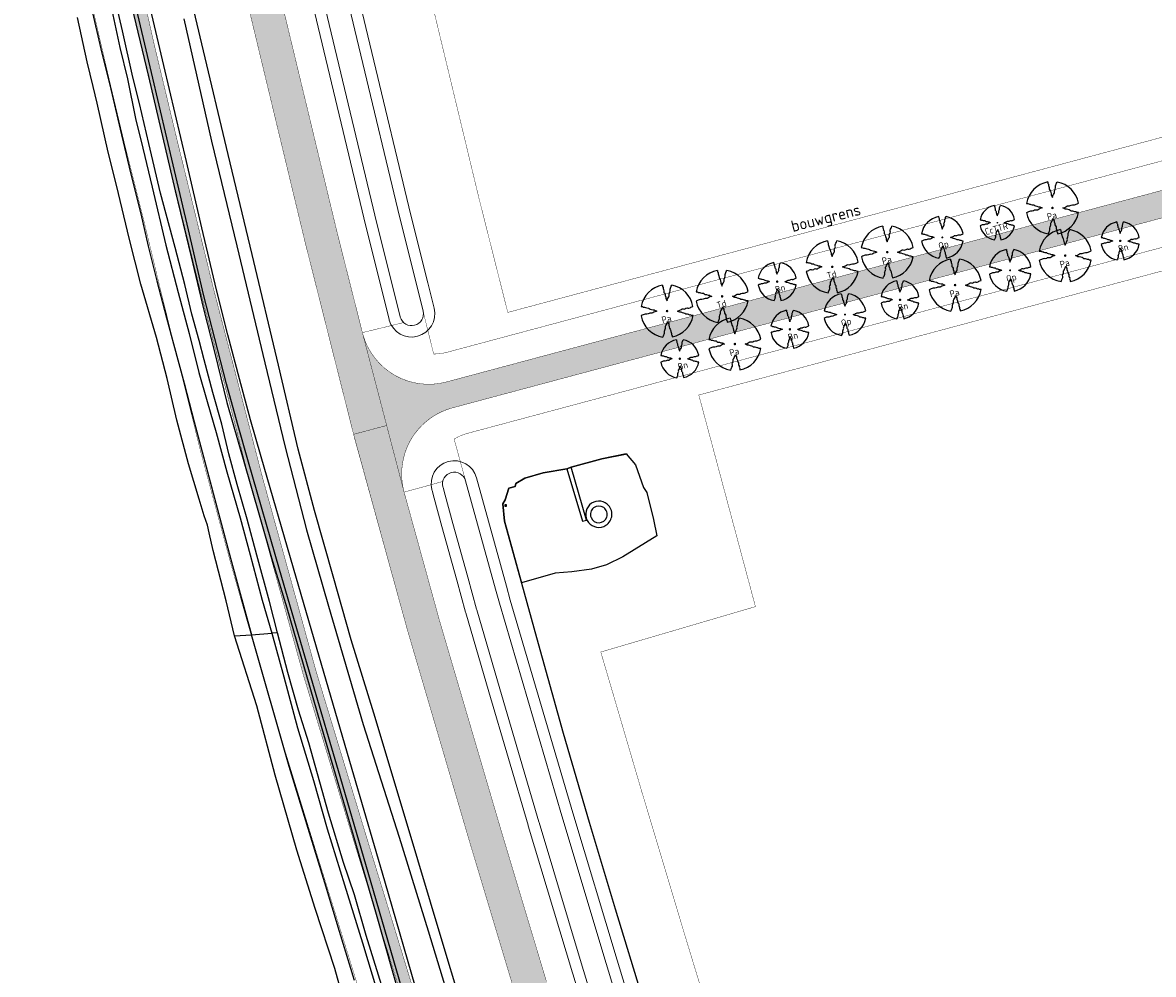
# Model space of a CAD drawing. Header units: metres. Extents: x 102000 to 105000, y 414600 to 420766.
# Tile 93 of 256: x 102667 to 102965, y 418919 to 419170. Entities that reach past the tile are written whole.
import ezdxf
from ezdxf.enums import TextEntityAlignment as Align

# ---------------------------------------------------------------- set-up
doc = ezdxf.new("R2010")
doc.units = ezdxf.units.M
doc.linetypes.add('DGN Style 2', pattern=[10.02903382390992, 6.017420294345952, -4.011613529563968])
doc.layers.get('0').update_dxf_attribs({"color": 8})
for name, color, linetype, lineweight in [('00-Ontwerp DKIV', 8, 'Continuous', 0), ('N-PV-KG-GRENS_BOUWVLAK', 7, 'DGN Style 2', 0), ('N-WE-GR-BOOM-T35-500', 50, 'Continuous', 35), ('N-WE-GW-TALUDLIJN-G', 90, 'Continuous', 18), ('N-WE-WH-WATERLIJN-G', 150, 'Continuous', 5)]:
    doc.layers.add(name, color=color, linetype=linetype, lineweight=lineweight)
doc.layers.add('N-GV-GR-BOOM_2021-2022-S', color=1, linetype='Continuous', lineweight=25, true_color=0xff0000)
doc.styles.add('NLCS-ISO-ANNOTATIEF-T25', font='NLCS-ISO.ttf', dxfattribs={"height": 2.5})
doc.styles.add('NLCS-ISO-M500-T35', font='NLCS-ISO.ttf', dxfattribs={"height": 1.75})

# ---------------------------------------------------------------- blocks, each defined once
blk = doc.blocks.new('N-SGR-BOOM_2E GROOTTE')
at = {"ltscale": 0.1}
h = blk.add_hatch(color=256, dxfattribs=at)
edge = h.paths.add_edge_path()
edge.add_arc((-0.001990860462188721, 0.003386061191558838), 0.15, 0, 360)
at = {"flags": 128}
for points in [[(-0.3934977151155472, 2.21897151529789), (-0.3859977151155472, 2.09072151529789), (-0.3477477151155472, 2.02997151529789), (-0.3387477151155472, 1.96922151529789), (-0.3409977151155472, 1.91747151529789), (-0.3079977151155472, 1.83722151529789), (-0.2772477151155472, 1.74122151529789), (-0.2674977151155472, 1.59947151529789), (-0.2164977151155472, 1.53122151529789), (-0.1759977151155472, 1.44722151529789), (-0.1527477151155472, 1.32872151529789), (-0.1047477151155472, 1.19597151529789), (-0.1009977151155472, 1.09097151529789), (-0.06424771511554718, 1.00997151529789), (-0.02974771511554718, 0.9387215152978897), (-0.003497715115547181, 0.8847215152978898), (0.04525228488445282, 1.04972151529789), (0.09625228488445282, 1.14197151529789), (0.1427522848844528, 1.23047151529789), (0.1795022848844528, 1.29122151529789), (0.1840022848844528, 1.37597151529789), (0.1727522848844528, 1.46372151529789), (0.1930022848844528, 1.53122151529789), (0.2342522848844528, 1.61297151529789), (0.2650022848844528, 1.72547151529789), (0.2545022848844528, 1.77197151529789), (0.2537522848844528, 1.87772151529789), (0.2852522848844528, 1.96547151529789), (0.3190022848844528, 2.03597151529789), (0.3497522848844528, 2.11697151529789), (0.3970022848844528, 2.21747151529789)], [(-2.218997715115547, 0.3889715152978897), (-2.089247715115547, 0.3814715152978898), (-2.026997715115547, 0.3447215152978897), (-1.966997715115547, 0.3349715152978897), (-1.915997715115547, 0.3394715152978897), (-1.834997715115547, 0.3049715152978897), (-1.740497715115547, 0.2742215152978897), (-1.597997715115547, 0.2637215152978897), (-1.531247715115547, 0.2134715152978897), (-1.443497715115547, 0.1699715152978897), (-1.324997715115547, 0.1474715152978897), (-1.195247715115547, 0.1017215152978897), (-1.090247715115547, 0.09797151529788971), (-1.008497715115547, 0.06122151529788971), (-0.9379977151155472, 0.02747151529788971), (-0.8832477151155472, -0.0002784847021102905), (-1.048247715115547, -0.04827848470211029), (-1.141247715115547, -0.0992784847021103), (-1.228997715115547, -0.1457784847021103), (-1.289747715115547, -0.1832784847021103), (-1.373747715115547, -0.1862784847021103), (-1.462247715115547, -0.1757784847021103), (-1.531247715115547, -0.1960284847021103), (-1.612247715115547, -0.2365284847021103), (-1.723247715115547, -0.2680284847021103), (-1.769747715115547, -0.2582784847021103), (-1.876247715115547, -0.2590284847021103), (-1.963247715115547, -0.2897784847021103), (-2.033747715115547, -0.3227784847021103), (-2.115497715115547, -0.3520284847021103), (-2.215997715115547, -0.4007784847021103)], [(2.213502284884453, -0.3850284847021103), (2.083752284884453, -0.3775284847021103), (2.022252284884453, -0.3400284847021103), (1.963002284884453, -0.3302784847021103), (1.912002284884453, -0.3347784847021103), (1.828752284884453, -0.3002784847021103), (1.734252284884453, -0.2695284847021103), (1.593252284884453, -0.2590284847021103), (1.525002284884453, -0.2095284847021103), (1.439502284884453, -0.1675284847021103), (1.321752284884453, -0.1435284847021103), (1.190502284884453, -0.0970284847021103), (1.084002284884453, -0.0932784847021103), (1.003752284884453, -0.05727848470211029), (0.9325022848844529, -0.02202848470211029), (0.8785022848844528, 0.00497151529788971), (1.043502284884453, 0.05297151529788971), (1.135752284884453, 0.1032215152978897), (1.223502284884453, 0.1504715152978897), (1.283502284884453, 0.1879715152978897), (1.367502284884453, 0.1909715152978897), (1.457502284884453, 0.1797215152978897), (1.525002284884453, 0.2007215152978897), (1.606002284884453, 0.2404715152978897), (1.718502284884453, 0.2734715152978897), (1.765002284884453, 0.2629715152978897), (1.870002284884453, 0.2622215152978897), (1.958502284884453, 0.2922215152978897), (2.029002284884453, 0.3282215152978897), (2.110752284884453, 0.3574715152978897), (2.212002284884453, 0.4047215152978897)], [(-0.3597477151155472, -2.21802848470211), (-0.3109977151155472, -2.11677848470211), (-0.2802477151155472, -2.036528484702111), (-0.2479977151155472, -1.96602848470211), (-0.2172477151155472, -1.87752848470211), (-0.2164977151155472, -1.77252848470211), (-0.2277477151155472, -1.72452848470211), (-0.1954977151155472, -1.61277848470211), (-0.1564977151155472, -1.53102848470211), (-0.1354977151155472, -1.46352848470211), (-0.1452477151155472, -1.37502848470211), (-0.1414977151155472, -1.29177848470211), (-0.1039977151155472, -1.23102848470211), (-0.05674771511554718, -1.14327848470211), (-0.005747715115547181, -1.05027848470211), (0.04075228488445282, -0.8845284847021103), (0.06925228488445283, -0.9392784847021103), (0.1022522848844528, -1.00977848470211), (0.1390022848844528, -1.09152848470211), (0.1435022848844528, -1.19577848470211), (0.1900022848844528, -1.32777848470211), (0.2125022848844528, -1.44702848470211), (0.2545022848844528, -1.53102848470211), (0.3047522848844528, -1.59927848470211), (0.3160022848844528, -1.74102848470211), (0.3467522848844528, -1.83627848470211), (0.3805022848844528, -1.91802848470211), (0.3760022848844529, -1.96827848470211), (0.3865022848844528, -2.03052848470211), (0.4232522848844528, -2.08977848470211), (0.4315022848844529, -2.20452848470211)]]:
    blk.add_lwpolyline(points, dxfattribs=at)
for start, end in [(100.0002194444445, 170.1098166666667), (10.29992500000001, 79.79196666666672), (190.3241250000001, 260.8432527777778), (281.0945583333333, 350.0620888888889)]:
    blk.add_arc((-0.001990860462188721, 0.003386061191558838), 2.249996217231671, start, end)
blk = doc.blocks.new('N-SGR-BOOM_1E GROOTTE')
at = {"ltscale": 0.1}
h = blk.add_hatch(color=256, dxfattribs=at)
edge = h.paths.add_edge_path()
edge.add_arc((-0.001990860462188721, 0.003386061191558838), 0.15, 0, 360)
at = {"flags": 128}
for points in [[(-0.524, 2.9575), (-0.514, 2.7865), (-0.463, 2.7055), (-0.451, 2.6245), (-0.454, 2.5555), (-0.41, 2.4485), (-0.369, 2.3205), (-0.356, 2.1315), (-0.288, 2.0405), (-0.234, 1.9285), (-0.203, 1.7705), (-0.139, 1.5935), (-0.134, 1.4535), (-0.085, 1.3455), (-0.039, 1.2505), (-0.004, 1.1785), (0.06100000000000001, 1.3985), (0.129, 1.5215), (0.191, 1.6395), (0.24, 1.7205), (0.246, 1.8335), (0.231, 1.9505), (0.258, 2.0405), (0.313, 2.1495), (0.354, 2.2995), (0.34, 2.3615), (0.339, 2.5025), (0.381, 2.6195), (0.426, 2.7135), (0.467, 2.8215), (0.53, 2.9555)], [(-2.958, 0.5175000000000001), (-2.785, 0.5075000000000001), (-2.702, 0.4585), (-2.622, 0.4455), (-2.554, 0.4515), (-2.446, 0.4055), (-2.32, 0.3645), (-2.13, 0.3505), (-2.041, 0.2835), (-1.924, 0.2255), (-1.766, 0.1955), (-1.593, 0.1345), (-1.453, 0.1295), (-1.344, 0.0805), (-1.25, 0.0355), (-1.177, -0.0015), (-1.397, -0.0655), (-1.521, -0.1335), (-1.638, -0.1955), (-1.719, -0.2455), (-1.831, -0.2495), (-1.949, -0.2355), (-2.041, -0.2625), (-2.149, -0.3165), (-2.297, -0.3585), (-2.359, -0.3455), (-2.501, -0.3465), (-2.617, -0.3875), (-2.711, -0.4315), (-2.82, -0.4705), (-2.954, -0.5355)], [(2.952, -0.5145000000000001), (2.779, -0.5045000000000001), (2.697, -0.4545), (2.618, -0.4415), (2.55, -0.4475), (2.439, -0.4015), (2.313, -0.3605), (2.125, -0.3465), (2.034, -0.2805), (1.92, -0.2245), (1.763, -0.1925), (1.588, -0.1305), (1.446, -0.1255), (1.339, -0.0775), (1.244, -0.0305), (1.172, 0.005500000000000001), (1.392, 0.0695), (1.515, 0.1365), (1.632, 0.1995), (1.712, 0.2495), (1.824, 0.2535), (1.944, 0.2385), (2.034, 0.2665), (2.142, 0.3195), (2.292, 0.3635), (2.354, 0.3495), (2.494, 0.3485), (2.612, 0.3885), (2.706, 0.4365), (2.815, 0.4755), (2.95, 0.5385)], [(-0.479, -2.9585), (-0.414, -2.8235), (-0.373, -2.7165), (-0.33, -2.6225), (-0.289, -2.5045), (-0.288, -2.3645), (-0.303, -2.3005), (-0.26, -2.1515), (-0.208, -2.0425), (-0.18, -1.9525), (-0.193, -1.8345), (-0.188, -1.7235), (-0.138, -1.6425), (-0.075, -1.5255), (-0.007, -1.4015), (0.055, -1.1805), (0.093, -1.2535), (0.137, -1.3475), (0.186, -1.4565), (0.192, -1.5955), (0.254, -1.7715), (0.284, -1.9305), (0.34, -2.0425), (0.407, -2.1335), (0.422, -2.3225), (0.463, -2.4495), (0.508, -2.5585), (0.502, -2.6255), (0.516, -2.7085), (0.5650000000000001, -2.7875), (0.5760000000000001, -2.9405)]]:
    blk.add_lwpolyline(points, dxfattribs=at)
for start, end in [(100.0002194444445, 170.1098166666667), (10.29992500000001, 79.79196666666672), (190.3241250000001, 260.8432527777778), (281.0945583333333, 350.0620888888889)]:
    blk.add_arc((-0.001990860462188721, 0.003386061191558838), 2.999994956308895, start, end)

msp = doc.modelspace()

# ---------------------------------------------------------------- hatches: boundary and pattern name
at = {"layer": '00-Ontwerp DKIV', "transparency": 33554623}
h = msp.add_hatch(color=256, dxfattribs=at)
h.dxf.hatch_style = 1
edge = h.paths.add_edge_path()
edge.add_line((103241.9131197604, 418172.8425901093), (103237.0406404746, 418169.0625382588))
edge.add_line((103237.0406404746, 418169.0625382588), (103224.7207035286, 418159.5047756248))
edge.add_line((103224.7207035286, 418159.5047756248), (103195.2889028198, 418136.6716908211))
edge.add_line((103195.2889028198, 418136.6716908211), (103174.0736316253, 418118.9786405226))
edge.add_line((103174.0736316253, 418118.9786405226), (103159.5549371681, 418107.6666447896))
edge.add_arc((103154.6380848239, 418113.9773141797), 7.999999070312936, 239.3557754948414, 307.92334175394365, ccw=False)
edge.add_line((103150.5604401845, 418107.0945240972), (103131.3909357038, 418118.4512788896))
edge.add_line((103131.3909357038, 418118.4512788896), (103050.6966157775, 418168.0179136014))
edge.add_line((103050.6966157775, 418168.0179136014), (102961.6819844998, 418219.857299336))
edge.add_arc((102976.7791524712, 418245.7817186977), 29.99999999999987, 197.9141609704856, 239.7854816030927, ccw=False)
edge.add_line((102948.2336001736, 418236.55396469), (102929.4861876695, 418296.4051814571))
edge.add_line((102929.4861876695, 418296.4051814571), (102902.9877062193, 418381.0216131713))
edge.add_line((102902.9877062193, 418381.0216131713), (102900.7266823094, 418389.5486772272))
edge.add_line((102900.7266823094, 418389.5486772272), (102895.3743327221, 418414.5824286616))
edge.add_line((102895.3743327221, 418414.5824286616), (102885.6588766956, 418462.0334900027))
edge.add_line((102885.6588766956, 418462.0334900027), (102882.4509269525, 418479.3733904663))
edge.add_line((102882.4509269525, 418479.3733904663), (102872.3642225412, 418525.4253037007))
edge.add_line((102872.3642225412, 418525.4253037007), (102857.3462328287, 418587.9850177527))
edge.add_line((102857.3462328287, 418587.9850177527), (102844.7730048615, 418638.8366922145))
edge.add_line((102844.7730048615, 418638.8366922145), (102835.5658846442, 418673.8186302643))
edge.add_line((102835.5658846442, 418673.8186302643), (102826.3591972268, 418710.3748085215))
edge.add_line((102826.3591972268, 418710.3748085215), (102819.4571453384, 418736.3638408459))
edge.add_line((102819.4571453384, 418736.3638408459), (102810.252544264, 418770.5236108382))
edge.add_line((102810.252544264, 418770.5236108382), (102790.875908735, 418834.3267096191))
edge.add_line((102790.875908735, 418834.3267096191), (102768.8902328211, 418906.5949185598))
edge.add_line((102768.8902328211, 418906.5949185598), (102754.8700659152, 418952.2635064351))
edge.add_line((102754.8700659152, 418952.2635064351), (102740.9232739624, 418998.1067016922))
edge.add_line((102740.9232739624, 418998.1067016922), (102726.8498609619, 419048.9763301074))
edge.add_line((102726.8498609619, 419048.9763301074), (102713.8730159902, 419098.9603615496))
edge.add_line((102713.8730159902, 419098.9603615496), (102704.4025370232, 419137.6210568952))
edge.add_line((102704.4025370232, 419137.6210568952), (102698.3227930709, 419162.9847069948))
edge.add_line((102698.3227930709, 419162.9847069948), (102685.2534543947, 419221.2753584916))
edge.add_line((102685.2534543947, 419221.2753584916), (102677.0922743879, 419258.6159082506))
edge.add_line((102677.0922743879, 419258.6159082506), (102673.6520203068, 419274.478539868))
edge.add_arc((102892.4774640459, 419328.1307181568), 225.3067488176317, 180.9500205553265, 193.7761668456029, ccw=False)
edge.add_line((102667.2016862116, 419324.3950811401), (102667.1931324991, 419324.3950145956))
edge.add_line((102667.1931324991, 419324.3950145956), (102667.2017645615, 419323.2854386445))
edge.add_line((102667.2017645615, 419323.2854386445), (102667.1931324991, 419324.3950145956))
edge.add_line((102667.1931324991, 419324.3950145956), (102667.0341468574, 419344.8312250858))
edge.add_line((102667.0341468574, 419344.8312250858), (102670.5355920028, 419344.8584649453))
edge.add_line((102670.5355920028, 419344.8584649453), (102670.7016490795, 419324.417170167))
edge.add_arc((102870.4450583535, 419326.0398074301), 199.7500000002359, 180.4654382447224, 192.2357249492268)
edge.add_line((102675.2325914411, 419283.705952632), (102680.5121660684, 419259.3604543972))
edge.add_line((102680.5121660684, 419259.3604543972), (102688.6707272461, 419222.0318867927))
edge.add_line((102688.6707272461, 419222.0318867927), (102701.7323752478, 419163.7755365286))
edge.add_line((102701.7323752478, 419163.7755365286), (102707.8040947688, 419138.4453629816))
edge.add_line((102707.8040947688, 419138.4453629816), (102717.2667675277, 419099.8165343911))
edge.add_line((102717.2667675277, 419099.8165343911), (102730.2305636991, 419049.8827641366))
edge.add_line((102730.2305636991, 419049.8827641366), (102744.2846954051, 418999.0828297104))
edge.add_line((102744.2846954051, 418999.0828297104), (102758.2176468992, 418953.2851281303))
edge.add_line((102758.2176468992, 418953.2851281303), (102772.2387074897, 418907.6136027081))
edge.add_line((102772.2387074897, 418907.6136027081), (102794.2243834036, 418835.3453937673))
edge.add_line((102794.2243834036, 418835.3453937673), (102813.6068374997, 418771.5231371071))
edge.add_line((102813.6068374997, 418771.5231371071), (102822.8398847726, 418737.2622137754))
edge.add_line((102822.8398847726, 418737.2622137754), (102829.7477150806, 418711.2514233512))
edge.add_line((102829.7477150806, 418711.2514233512), (102838.9553529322, 418674.6914712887))
edge.add_line((102838.9553529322, 418674.6914712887), (102848.1644009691, 418639.7022085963))
edge.add_line((102848.1644009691, 418639.7022085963), (102860.7467689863, 418588.813567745))
edge.add_line((102860.7467689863, 418588.813567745), (102875.7756934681, 418526.2083032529))
edge.add_line((102875.7756934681, 418526.2083032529), (102885.8821181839, 418480.0663548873))
edge.add_line((102885.8821181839, 418480.0663548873), (102889.0944200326, 418462.7029300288))
edge.add_line((102889.0944200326, 418462.7029300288), (102898.8001530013, 418415.2993568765))
edge.add_line((102898.8001530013, 418415.2993568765), (102904.1315561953, 418390.363574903))
edge.add_line((102904.1315561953, 418390.363574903), (102906.370795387, 418381.9186681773))
edge.add_line((102906.370795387, 418381.9186681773), (102927.4990492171, 418314.4594239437))
edge.add_line((102927.4990492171, 418314.4594239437), (102951.4375841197, 418238.0445514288))
edge.add_line((102951.4375841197, 418238.0445514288), (102951.5765119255, 418237.6010760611))
edge.add_arc((102975.290641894, 418245.5156221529), 25.00000000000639, 198.4563346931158, 228.3847819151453)
edge.add_arc((102959.0437761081, 418227.177399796), 0.5010459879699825, 224.6819181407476, 239.4933732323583)
edge.add_line((102958.7894261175, 418226.745713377), (102966.6325121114, 418221.423745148))
edge.add_line((102966.6325121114, 418221.423745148), (103052.7501916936, 418171.4508469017))
edge.add_line((103052.7501916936, 418171.4508469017), (103133.4557704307, 418121.8772964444))
edge.add_line((103133.4557704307, 418121.8772964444), (103152.5992619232, 418110.535920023))
edge.add_arc((103154.6380847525, 418113.9773153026), 4.000000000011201, 239.3557709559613, 307.9233372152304)
edge.add_line((103157.0965109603, 418110.8219800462), (103171.5510412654, 418122.083983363))
edge.add_line((103171.5510412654, 418122.083983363), (103192.8160434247, 418139.8159631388))
edge.add_line((103192.8160434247, 418139.8159631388), (103226.3719450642, 418165.8429789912))
edge.add_line((103226.3719450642, 418165.8429789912), (103230.5305919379, 418169.0685566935))
edge.add_line((103230.5305919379, 418169.0685566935), (103233.8772415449, 418171.6643237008))
edge.add_line((103233.8772415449, 418171.6643237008), (103245.9867525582, 418181.0568424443))
edge.add_arc((103225.1411236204, 418201.2100984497), 28.994723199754, 315.9674964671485, 341.3535761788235)
edge.add_line((103252.6139040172, 418191.9396987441), (103246.3527699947, 418169.469180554))
edge.add_arc((103243.4319817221, 418170.2333672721), 3.01910342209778, 345.3379566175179, 480.2042318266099)
h = msp.add_hatch(color=256, dxfattribs=at)
h.dxf.hatch_style = 1
edge = h.paths.add_edge_path()
edge.add_arc((102773.9157604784, 419092.6426783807), 17.99999999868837, 194.164411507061, 195.1409767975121, ccw=False)
edge.add_line((102756.4630048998, 419088.2379851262), (102754.3904922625, 419096.4499205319))
edge.add_line((102754.3904922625, 419096.4499205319), (102749.8642218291, 419114.3844024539))
edge.add_line((102749.8642218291, 419114.3844024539), (102731.4980901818, 419190.7071760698))
edge.add_line((102731.4980901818, 419190.7071760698), (102719.5571689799, 419243.3950882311))
edge.add_arc((102524.5037485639, 419199.1891702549), 200.000000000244, 12.76951294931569, 20.44205682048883)
edge.add_line((102711.908923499, 419269.0411595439), (102697.0217733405, 419308.9817397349))
edge.add_arc((102875.2440947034, 419375.4109815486), 190.1999999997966, 190.0046267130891, 200.4420568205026, ccw=False)
edge.add_line((102687.9363277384, 419342.3679726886), (102679.2704354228, 419340.8375109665))
edge.add_arc((102875.2440947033, 419375.4109815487), 198.9999999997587, 190.0051114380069, 200.4420568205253)
edge.add_line((102688.7759456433, 419305.9082522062), (102703.6630958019, 419265.9676720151))
edge.add_arc((102524.5037485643, 419199.1891702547), 191.1999999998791, 12.769512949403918, 20.442056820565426, ccw=False)
edge.add_line((102710.9748184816, 419241.4500278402), (102722.9286528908, 419188.7051376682))
edge.add_line((102722.9286528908, 419188.7051376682), (102741.3198466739, 419112.2782151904))
edge.add_line((102741.3198466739, 419112.2782151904), (102750.0382392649, 419077.733250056))
edge.add_line((102750.0382392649, 419077.733250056), (102750.0382496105, 419077.7332090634))
edge.add_line((102750.0382496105, 419077.7332090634), (102750.038266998, 419077.7331401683))
edge.add_line((102750.038266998, 419077.7331401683), (102754.1428453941, 419061.4695323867))
edge.add_line((102754.1428453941, 419061.4695323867), (102762.852379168, 419063.8009563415))
edge.add_line((102762.852379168, 419063.8009563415), (102756.5406111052, 419087.9411696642))
h = msp.add_hatch(color=256, dxfattribs=at)
h.dxf.hatch_style = 1
edge = h.paths.add_edge_path()
edge.add_arc((102784.7923021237, 419051.0402282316), 17.99999999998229, 104.9859521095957, 193.8948224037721, ccw=False)
edge.add_line((102780.1378223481, 419068.4280348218), (103055.7610938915, 419142.2086428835))
edge.add_line((103055.7610938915, 419142.2086428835), (103083.0201573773, 419147.7804898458))
edge.add_line((103083.0201573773, 419147.7804898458), (103086.7647985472, 419148.545907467))
edge.add_line((103086.7647985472, 419148.545907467), (103089.577079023, 419149.1207473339))
edge.add_line((103089.577079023, 419149.1207473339), (103089.8224550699, 419149.1709030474))
edge.add_line((103089.8224550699, 419149.1709030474), (103088.7614515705, 419153.1345089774))
edge.add_arc((103088.6205006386, 419154.6278719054), 1.50000000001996, 114.5800203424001, 275.39188387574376, ccw=False)
edge.add_line((103087.9965550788, 419155.9919437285), (103086.8060195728, 419160.439444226))
edge.add_line((103086.8060195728, 419160.439444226), (103086.5684009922, 419160.3603088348))
edge.add_line((103086.5684009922, 419160.3603088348), (103084.5899476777, 419159.7014139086))
edge.add_line((103084.5899476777, 419159.7014139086), (103080.9636918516, 419158.4937424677))
edge.add_line((103080.9636918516, 419158.4937424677), (103045.886631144, 419146.811840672))
edge.add_line((103045.886631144, 419146.811840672), (102778.5702402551, 419075.2548717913))
edge.add_arc((102773.9157604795, 419092.6426783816), 18.00000000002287, 195.1409767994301, 284.9859521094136, ccw=False)
edge.add_line((102756.5406111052, 419087.9411696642), (102762.852379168, 419063.8009563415))
edge.add_line((102762.852379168, 419063.8009563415), (102767.3190147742, 419046.7177024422))
h = msp.add_hatch(color=256, dxfattribs=at)
h.dxf.hatch_style = 1
edge = h.paths.add_edge_path()
edge.add_arc((102822.0763025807, 418470.7573673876), 91.20000000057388, 10.264159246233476, 12.894144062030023, ccw=False)
edge.add_line((102911.8168010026, 418487.0079963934), (102918.7101793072, 418448.9408419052))
edge.add_line((102918.7101793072, 418448.9408419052), (102928.9857995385, 418389.7202314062))
edge.add_line((102928.9857995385, 418389.7202314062), (102939.8040575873, 418323.7606466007))
edge.add_arc((102957.5667314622, 418326.6739637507), 18.00000000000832, 189.3143484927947, 248.5308714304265)
edge.add_line((102950.9787340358, 418309.9228954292), (102950.670168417, 418311.8147167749))
edge.add_line((102950.670168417, 418311.8147167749), (102949.7043013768, 418317.7364649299))
edge.add_line((102949.7043013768, 418317.7364649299), (102948.7360585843, 418323.6578246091))
edge.add_line((102948.7360585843, 418323.6578246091), (102947.9325810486, 418328.5715502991))
edge.add_line((102947.9325810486, 418328.5715502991), (102947.1267277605, 418333.4848875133))
edge.add_line((102947.1267277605, 418333.4848875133), (102937.6631948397, 418391.184629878))
edge.add_line((102937.6631948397, 418391.184629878), (102927.3751046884, 418450.477107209))
edge.add_line((102927.3751046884, 418450.477107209), (102920.4759719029, 418488.576039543))
edge.add_arc((102822.0763025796, 418470.7573673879), 100.0000000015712, 10.26415924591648, 12.89414406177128)
edge.add_line((102919.5547032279, 418493.0724162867), (102919.1078257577, 418495.0245025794))
edge.add_line((102919.1078257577, 418495.0245025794), (102918.8902985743, 418495.9747224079))
edge.add_line((102918.8902985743, 418495.9747224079), (102914.1059317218, 418516.8741804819))
edge.add_line((102914.1059317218, 418516.8741804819), (102909.4155257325, 418536.5603199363))
edge.add_line((102909.4155257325, 418536.5603199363), (102899.3757569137, 418578.2756199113))
edge.add_line((102899.3757569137, 418578.2756199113), (102893.2813376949, 418603.19418038))
edge.add_line((102893.2813376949, 418603.19418038), (102879.891366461, 418656.1744500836))
edge.add_line((102879.891366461, 418656.1744500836), (102872.6959432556, 418684.9720352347))
edge.add_line((102872.6959432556, 418684.9720352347), (102862.8379661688, 418723.2214347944))
edge.add_line((102862.8379661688, 418723.2214347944), (102856.4140582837, 418746.6864012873))
edge.add_line((102856.4140582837, 418746.6864012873), (102843.2775400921, 418791.6295571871))
edge.add_line((102843.2775400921, 418791.6295571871), (102830.7506817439, 418832.5114769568))
edge.add_arc((102847.9502598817, 418837.8194437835), 17.99999999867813, 196.9209997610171, 197.1507642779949, ccw=False)
edge.add_line((102830.7295343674, 418832.5804922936), (102804.9094253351, 418917.4526296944))
edge.add_line((102804.9094253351, 418917.4526296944), (102804.8970513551, 418917.4933036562))
edge.add_line((102804.8970513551, 418917.4933036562), (102804.8848239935, 418917.5340219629))
edge.add_line((102804.8848239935, 418917.5340219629), (102793.2205205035, 418956.3772900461))
edge.add_line((102793.2205205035, 418956.3772900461), (102776.7357488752, 419012.5313716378))
edge.add_line((102776.7357488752, 419012.5313716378), (102767.4394666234, 419046.2570180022))
edge.add_arc((102784.792302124, 419051.040228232), 18.00000000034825, 193.8948224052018, 195.410565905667, ccw=False)
edge.add_line((102767.3190147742, 419046.7177024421), (102762.852379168, 419063.8009563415))
edge.add_line((102762.852379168, 419063.8009563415), (102754.1428453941, 419061.4695323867))
edge.add_line((102754.1428453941, 419061.4695323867), (102754.4120007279, 419060.4030557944))
edge.add_line((102754.4120007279, 419060.4030557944), (102768.2715219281, 419010.1225997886))
edge.add_line((102768.2715219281, 419010.1225997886), (102784.7845011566, 418953.8724312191))
edge.add_line((102784.7845011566, 418953.8724312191), (102796.4657479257, 418914.9727403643))
edge.add_line((102796.4657479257, 418914.9727403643), (102796.473415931, 418914.9472051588))
edge.add_line((102796.473415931, 418914.9472051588), (102796.4811758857, 418914.9216977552))
edge.add_line((102796.4811758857, 418914.9216977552), (102818.4482752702, 418842.7146178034))
edge.add_line((102818.4482752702, 418842.7146178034), (102837.8727530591, 418778.7539959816))
edge.add_line((102837.8727530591, 418778.7539959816), (102847.9463060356, 418744.2899732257))
edge.add_line((102847.9463060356, 418744.2899732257), (102854.3328832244, 418720.9613666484))
edge.add_line((102854.3328832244, 418720.9613666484), (102864.1662952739, 418682.8072805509))
edge.add_line((102864.1662952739, 418682.8072805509), (102871.3567177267, 418654.029709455))
edge.add_line((102871.3567177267, 418654.029709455), (102884.7413155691, 418601.0707007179))
edge.add_line((102884.7413155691, 418601.0707007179), (102894.7223767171, 418560.2606305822))
edge.add_line((102894.7223767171, 418560.2606305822), (102905.5365251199, 418514.8724842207))
edge.add_line((102905.5365251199, 418514.8724842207), (102910.3121993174, 418494.0109981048))
edge.add_line((102910.3121993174, 418494.0109981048), (102910.5297265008, 418493.0607782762))
edge.add_line((102910.5297265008, 418493.0607782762), (102910.976603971, 418491.1086919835))

# ---------------------------------------------------------------- linework, layer by layer
for p, q in [((102704.161, 419158.561), (102697.724, 419186.141)), ((102693.364, 419167.662), (102689.849, 419182.932)), ((102700.971, 419156.675), (102694.377, 419184.772)), ((102714.217, 419164.194), (102709.413, 419184.691)), ((102694.668, 419178.529), (102700.199, 419155.655)), ((102685.156, 419173.553), (102687.85, 419161.801)), ((102690.537, 419173.137), (102692.63, 419163.306)), ((102683.985, 419159.49), (102681.481, 419171.18)), ((102709.487, 419170.776), (102716.747, 419138.645)), ((102696.066, 419155.444), (102693.364, 419167.662)), ((102721.094, 419135.13), (102714.217, 419164.194)), ((102687.85, 419161.801), (102690.004, 419153.415)), ((102692.63, 419163.306), (102694.656, 419155.068)), ((102685.575, 419152.993), (102683.985, 419159.49)), ((102710.134, 419133.241), (102704.161, 419158.561)), ((102697.809, 419148.54), (102696.066, 419155.444)), ((102700.199, 419155.655), (102707.208, 419125.523)), ((102707.046, 419130.873), (102700.971, 419156.675)), ((102686.648, 419148.601), (102685.575, 419152.993)), ((102690.004, 419153.415), (102692.67, 419141.777)), ((102694.656, 419155.068), (102696.787, 419144.569)), ((102689.566, 419135.74), (102686.648, 419148.601)), ((102700.246, 419137.992), (102697.809, 419148.54)), ((102696.787, 419144.569), (102698.656, 419136.795)), ((102692.67, 419141.777), (102695.444, 419130.287)), ((102703.358, 419124.915), (102700.246, 419137.992)), ((102716.747, 419138.645), (102723.43, 419111.085)), ((102691.744, 419127.05), (102689.566, 419135.74)), ((102698.656, 419136.795), (102701.104, 419126.517)), ((102727.464, 419108.795), (102721.094, 419135.13)), ((102714.206, 419115.781), (102710.134, 419133.241)), ((102695.444, 419130.287), (102698.113, 419119.47)), ((102710.688, 419115.245), (102707.046, 419130.873)), ((102695.162, 419112.747), (102691.744, 419127.05)), ((102701.104, 419126.517), (102704.771, 419111.283)), ((102707.208, 419125.523), (102711.376, 419108.142)), ((102707.208, 419110.62), (102703.358, 419124.915)), ((102698.113, 419119.47), (102700.091, 419111.033)), ((102714.676, 419098.273), (102710.688, 419115.245)), ((102718.022, 419099.54), (102714.206, 419115.781)), ((102698.141, 419101.018), (102695.162, 419112.747)), ((102700.091, 419111.033), (102702.395, 419101.825)), ((102704.771, 419111.283), (102707.983, 419098.824)), ((102709.732, 419100.89), (102707.208, 419110.62)), ((102723.43, 419111.085), (102730.781, 419080.247)), ((102711.376, 419108.142), (102714.657, 419094.515)), ((102734.386, 419079.657), (102727.464, 419108.795)), ((102702.395, 419101.825), (102704.932, 419092.154)), ((102702.308, 419086.941), (102698.141, 419101.018)), ((102707.983, 419098.824), (102710.846, 419088.05)), ((102711.598, 419093.089), (102709.732, 419100.89)), ((102721.035, 419087.655), (102718.022, 419099.54)), ((102717.62, 419086.659), (102714.676, 419098.273)), ((102713.492, 419086.172), (102711.598, 419093.089)), ((102714.657, 419094.515), (102717.584, 419082.809)), ((102704.932, 419092.154), (102706.758, 419085.27)), ((102705.05, 419076.202), (102702.308, 419086.941)), ((102710.846, 419088.05), (102713.439, 419077.759)), ((102724.073, 419076.08), (102721.035, 419087.655)), ((102706.758, 419085.27), (102709.524, 419074.938)), ((102714.831, 419081.053), (102713.492, 419086.172)), ((102720.726, 419074.774), (102717.62, 419086.659)), ((102717.096, 419072.5), (102714.831, 419081.053)), ((102717.584, 419082.809), (102720.809, 419069.862)), ((102713.439, 419077.759), (102715.608, 419070.096)), ((102730.781, 419080.247), (102736.114, 419058.116)), ((102739.583, 419057.552), (102734.386, 419079.657)), ((102707.644, 419065.24), (102705.05, 419076.202)), ((102709.524, 419074.938), (102712.219, 419064.77)), ((102723.605, 419064.349), (102720.726, 419074.774)), ((102727.027, 419065.279), (102724.073, 419076.08)), ((102719.424, 419064.139), (102717.096, 419072.5)), ((102715.608, 419070.096), (102718.008, 419061.93)), ((102720.809, 419069.862), (102726.954, 419048.573)), ((102710.732, 419053.738), (102707.644, 419065.24)), ((102712.219, 419064.77), (102721.718, 419028.881)), ((102721.3, 419056.378), (102719.424, 419064.139)), ((102726.46, 419054.126), (102723.605, 419064.349)), ((102729.778, 419055.54), (102727.027, 419065.279)), ((102718.008, 419061.93), (102720.788, 419051.559)), ((102736.114, 419058.116), (102741.788, 419036.308)), ((102743.86, 419041.426), (102739.583, 419057.552)), ((102723.538, 419048.299), (102721.3, 419056.378)), ((102734.684, 419025.885), (102726.46, 419054.126)), ((102738.299, 419026.293), (102729.778, 419055.54)), ((102819.475, 419055.045), (102811.409, 419052.79)), ((102811.409, 419052.79), (102819.475, 419055.045)), ((102819.475, 419055.045), (102826.1239832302, 419056.3710757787)), ((102825.908, 419056.328), (102819.475, 419055.045)), ((102825.908, 419056.328), (102828.309, 419053.466)), ((102713.466, 419044.379), (102710.732, 419053.738)), ((102720.788, 419051.559), (102724.274, 419039.498)), ((102804.049, 419051.376), (102799.251, 419049.943)), ((102799.251, 419049.943), (102804.049, 419051.376)), ((102810.267, 419052.418), (102804.049, 419051.376)), ((102804.049, 419051.376), (102810.267, 419052.418)), ((102811.404, 419052.789), (102810.267, 419052.418)), ((102810.267, 419052.418), (102811.404, 419052.789)), ((102810.267, 419052.418), (102814.393, 419038.616)), ((102811.409, 419052.79), (102811.404, 419052.789)), ((102811.404, 419052.789), (102811.409, 419052.79)), ((102815.477, 419038.922), (102811.409, 419052.79)), ((102828.309, 419053.466), (102830.41, 419047.512)), ((102726.149, 419039.106), (102723.538, 419048.299)), ((102726.954, 419048.573), (102732.576, 419028.99)), ((102796.879, 419048.521), (102796.705, 419047.733)), ((102796.705, 419047.733), (102796.879, 419048.521)), ((102799.251, 419049.943), (102796.879, 419048.521)), ((102796.879, 419048.521), (102799.251, 419049.943)), ((102795.029, 419047.307), (102794.054, 419044.276)), ((102794.054, 419044.276), (102795.029, 419047.307)), ((102796.705, 419047.733), (102795.029, 419047.307)), ((102795.029, 419047.307), (102796.705, 419047.733)), ((102830.41, 419047.512), (102831.361, 419046.191)), ((102831.361, 419046.191), (102833.1, 419039.087)), ((102714.802, 419040.014), (102713.466, 419044.379)), ((102794.054, 419044.276), (102793.448, 419043.173)), ((102793.448, 419043.173), (102794.054, 419044.276)), ((102793.448, 419043.173), (102793.853, 419038.654)), ((102793.853, 419038.654), (102793.448, 419043.173)), ((102793.98, 419042.603), (102794.43, 419042.903)), ((102794.43, 419042.603), (102793.98, 419042.903)), ((102794.43, 419042.903), (102793.98, 419042.903)), ((102793.98, 419042.903), (102793.98, 419042.603)), ((102793.98, 419042.603), (102794.43, 419042.603)), ((102794.43, 419042.603), (102794.43, 419042.903)), ((102715.716, 419037.56), (102714.802, 419040.014)), ((102724.274, 419039.498), (102726.962, 419029.719)), ((102728.645, 419029.695), (102726.149, 419039.106)), ((102748.736, 419024.103), (102743.86, 419041.426)), ((102833.1, 419039.087), (102833.934, 419034.757)), ((102716.163, 419035.525), (102715.716, 419037.56)), ((102741.788, 419036.308), (102747.577, 419016.287)), ((102793.853, 419038.654), (102798.377, 419022.397)), ((102798.4171641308, 419022.2526701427), (102793.853, 419038.654)), ((102814.393, 419038.616), (102815.477, 419038.922)), ((102717.209, 419030.915), (102716.163, 419035.525)), ((102833.934, 419034.757), (102825.009, 419029.213)), ((102720.572, 419017.619), (102717.209, 419030.915)), ((102721.718, 419028.881), (102727.247, 419008.743)), ((102726.962, 419029.719), (102730.052, 419017.837)), ((102731.985, 419017.485), (102728.645, 419029.695)), ((102732.576, 419028.99), (102736.559, 419015.854)), ((102820.733, 419027.17), (102816.772, 419025.986)), ((102825.009, 419029.213), (102820.733, 419027.17)), ((102743.017, 418997.349), (102734.684, 419025.885)), ((102746.423, 418998.499), (102738.299, 419026.293)), ((102807.184, 419024.941), (102798.38, 419022.387)), ((102811.605, 419025.246), (102807.184, 419024.941)), ((102816.772, 419025.986), (102811.605, 419025.246)), ((102753.548, 419007.388), (102748.736, 419024.103)), ((102798.377, 419022.397), (102798.38, 419022.387)), ((102802.393, 419007.882), (102798.4171641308, 419022.2526701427)), ((102722.823, 419008.419), (102720.572, 419017.619)), ((102730.052, 419017.837), (102732.662, 419009.14)), ((102734.109, 419009.246), (102731.985, 419017.485)), ((102736.559, 419015.854), (102745.307, 418985.59)), ((102747.577, 419016.287), (102756.65, 418985.136)), ((102722.823, 419008.419), (102727.247, 419008.743)), ((102728.65, 418990.056), (102722.823, 419008.419)), ((102727.247, 419008.743), (102732.662, 419009.14)), ((102737.194, 418974.065), (102727.247, 419008.743)), ((102734.109, 419009.246), (102732.662, 419009.14)), ((102732.662, 419009.14), (102735.797, 418997.664)), ((102736.857, 418998.759), (102734.109, 419009.246)), ((102759.475, 418988.079), (102753.548, 419007.388)), ((102809.388, 418982.778), (102802.393, 419007.882)), ((102735.797, 418997.664), (102739.38, 418984.268)), ((102739.686, 418988.887), (102736.857, 418998.759)), ((102754.218, 418971.778), (102746.423, 418998.499)), ((102750.596, 418971.427), (102743.017, 418997.349)), ((102733.467, 418971.777), (102728.65, 418990.056)), ((102742.365, 418980.297), (102739.686, 418988.887)), ((102745.307, 418985.59), (102752.805, 418960.209)), ((102767.994, 418959.763), (102759.475, 418988.079)), ((102739.38, 418984.268), (102743.632, 418970.367)), ((102756.65, 418985.136), (102766.127, 418955.442)), ((102816.238, 418959.319), (102809.388, 418982.778)), ((102747.579, 418961.803), (102742.365, 418980.297)), ((102746.586, 418943.48), (102737.194, 418974.065)), ((102739.163, 418952.02), (102733.467, 418971.777)), ((102759.35, 418941.319), (102750.596, 418971.427)), ((102762.343, 418943.86), (102754.218, 418971.778)), ((102743.632, 418970.367), (102747.227, 418957.672)), ((102751.517, 418948.815), (102747.579, 418961.803)), ((102752.805, 418960.209), (102760.086, 418935.178)), ((102777.441, 418928.106), (102767.994, 418959.763)), ((102823.089, 418936.475), (102816.238, 418959.319)), ((102747.227, 418957.672), (102751.771, 418942.932)), ((102766.127, 418955.442), (102773.795, 418930.815)), ((102744.052, 418936.655), (102739.163, 418952.02)), ((102754.361, 418940.244), (102751.517, 418948.815)), ((102772.303, 418909.588), (102762.343, 418943.86)), ((102750.434, 418930.647), (102746.586, 418943.48)), ((102751.771, 418942.932), (102756.471, 418927.666)), ((102768.848, 418908.828), (102759.35, 418941.319)), ((102757.476, 418929.548), (102754.361, 418940.244)), ((102749.182, 418920.924), (102744.052, 418936.655)), ((102760.086, 418935.178), (102767.64, 418908.763)), ((102830.444, 418912.38), (102823.089, 418936.475)), ((102754.384, 418917.775), (102750.434, 418930.647)), ((102762.846, 418912.183), (102757.476, 418929.548)), ((102773.795, 418930.815), (102782.431, 418902.203)), ((102756.471, 418927.666), (102760.403, 418914.586)), ((102784.522, 418904.86), (102777.441, 418928.106)), ((102752.279, 418909.916), (102749.182, 418920.924))]:
    msp.add_line(p, q)
for centre, radius, start, end in [((102818.6729399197, 419040.4246215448), 3.453361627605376, 49.68996890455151, 302.8660634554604), ((102818.6902249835, 419040.4044282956), 2.203088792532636, 340.5821367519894, 201.8916779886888), ((102818.6723614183, 419040.4246591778), 3.453707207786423, 302.8737856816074, 49.68224667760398), ((102818.6902154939, 419040.4048678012), 2.203243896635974, 201.9023752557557, 340.5714394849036)]:
    msp.add_arc(centre, radius, start, end)
at = {"layer": '00-Ontwerp DKIV', "transparency": 33554687, "const_width": 0.1}
for points in [[(102783.8625444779, 419339.7550607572), (102860.5844537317, 419352.360083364), (102905.0126289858, 419359.7647792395), (102942.7711815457, 419365.9271542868), (103009.106761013, 419376.4852713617), (103046.3728878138, 419282.4817566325), (103076.1803244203, 419171.1296898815), (103042.0048971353, 419159.7480639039), (102794.7252537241, 419093.5546603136), (102787.1487679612, 419123.5750377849), (102768.8919983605, 419199.4433436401), (102754.9096732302, 419261.1387108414), (102795.275783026, 419270.2870812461)], [(103144.5446982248, 418914.7731115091), (103110.6068895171, 418903.4706209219), (102868.969525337, 418838.787578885), (102863.6047785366, 418856.4525293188), (102841.6531812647, 418928.6087197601), (102830.0322412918, 418967.3075831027), (102819.2070766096, 419004.1826575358), (102859.9104472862, 419016.1316690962), (102845.0043441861, 419071.8166113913), (103058.8610795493, 419129.0631562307), (103085.9583113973, 419134.6019242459), (103144.7861955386, 418914.8377570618)]]:
    msp.add_lwpolyline(points, close=True, dxfattribs=at)
for points in [[(102756.5406111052, 419087.9411696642, -0.004261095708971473), (102756.4630048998, 419088.2379851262), (102754.3904922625, 419096.4499205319), (102749.8642218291, 419114.3844024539), (102731.4980901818, 419190.7071760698), (102719.5571689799, 419243.3950882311, 0.0334903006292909), (102711.908923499, 419269.0411595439), (102697.0217733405, 419308.9817397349, -0.04557339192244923), (102687.9363277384, 419342.3679726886), (102679.2704354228, 419340.8375109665, 0.0455712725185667), (102688.7759456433, 419305.9082522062), (102703.6630958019, 419265.9676720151, -0.03349030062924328), (102710.9748184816, 419241.4500278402), (102722.9286528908, 419188.7051376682), (102741.3198466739, 419112.2782151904), (102750.0382392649, 419077.733250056, 7.672815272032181e-07), (102750.0382496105, 419077.7332090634), (102750.038266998, 419077.7331401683), (102754.1428453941, 419061.4695323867), (102762.852379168, 419063.8009563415), (102756.5406111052, 419087.9411696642, -0.004261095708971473)], [(102756.5406111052, 419087.9411696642, 0.4134213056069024), (102778.5702402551, 419075.2548717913), (103045.886631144, 419146.811840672), (103080.9636918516, 419158.4937424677), (103085.5927730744, 419164.0049759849), (103085.789028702, 419164.2386315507), (103084.863165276, 419167.6973927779), (103043.7301122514, 419153.9986313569), (102935.4523252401, 419125.0141377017), (102778.5908035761, 419083.0244378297, -0.06829234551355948), (102775.2186345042, 419082.6000726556), (102772.4242178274, 419093.9139794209, -0.7430696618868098), (102767.3169027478, 419090.8882316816), (102767.3169027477, 419090.8882316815), (102767.3169027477, 419090.8882316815), (102756.4630048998, 419088.237985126), (102756.5406111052, 419087.9411696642, 0.4134213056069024)], [(102767.3190147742, 419046.7177024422, -0.4086466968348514), (102780.1378223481, 419068.4280348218), (103055.7610938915, 419142.2086428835), (103083.0201573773, 419147.7804898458), (103086.7647985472, 419148.545907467), (103089.577079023, 419149.1207473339), (103089.8224550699, 419149.1709030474), (103088.7614515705, 419153.1345089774, -0.8451542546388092), (103087.9965550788, 419155.9919437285), (103086.8060195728, 419160.439444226), (103086.5684009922, 419160.3603088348), (103084.5899476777, 419159.7014139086), (103080.9636918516, 419158.4937424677), (103045.886631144, 419146.811840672), (102778.5702402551, 419075.2548717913, -0.413421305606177), (102756.5406111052, 419087.9411696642), (102762.852379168, 419063.8009563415), (102767.3190147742, 419046.7177024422, -0.4086466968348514)]]:
    msp.add_lwpolyline(points, format="xyb", close=True, dxfattribs=at)
for points in [[(102929.4861876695, 418296.4051814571), (102902.9877062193, 418381.0216131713), (102900.7266823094, 418389.5486772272), (102895.3743327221, 418414.5824286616), (102885.6588766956, 418462.0334900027), (102882.4509269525, 418479.3733904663), (102872.3642225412, 418525.4253037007), (102857.3462328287, 418587.9850177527), (102844.7730048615, 418638.8366922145), (102835.5658846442, 418673.8186302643), (102826.3591972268, 418710.3748085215), (102819.4571453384, 418736.3638408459), (102810.252544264, 418770.5236108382), (102790.875908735, 418834.3267096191), (102768.8902328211, 418906.5949185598), (102754.8700659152, 418952.2635064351), (102740.9232739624, 418998.1067016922), (102726.8498609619, 419048.9763301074), (102713.8730159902, 419098.9603615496), (102704.4025370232, 419137.6210568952), (102698.3227930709, 419162.9847069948), (102685.2534543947, 419221.2753584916)], [(102929.4861876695, 418296.4051814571), (102902.9877062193, 418381.0216131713), (102900.7266823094, 418389.5486772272), (102895.3743327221, 418414.5824286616), (102885.6588766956, 418462.0334900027), (102882.4509269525, 418479.3733904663), (102872.3642225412, 418525.4253037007), (102857.3462328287, 418587.9850177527), (102844.7730048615, 418638.8366922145), (102835.5658846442, 418673.8186302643), (102826.3591972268, 418710.3748085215), (102819.4571453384, 418736.3638408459), (102810.252544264, 418770.5236108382), (102790.875908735, 418834.3267096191), (102768.8902328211, 418906.5949185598), (102754.8700659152, 418952.2635064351), (102740.9232739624, 418998.1067016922), (102726.8498609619, 419048.9763301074), (102713.8730159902, 419098.9603615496), (102704.4025370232, 419137.6210568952), (102698.3227930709, 419162.9847069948), (102685.2534543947, 419221.2753584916)], [(102688.6707272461, 419222.0318867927), (102701.7323752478, 419163.7755365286), (102707.8040947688, 419138.4453629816), (102717.2667675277, 419099.8165343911), (102730.2305636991, 419049.8827641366), (102744.2846954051, 418999.0828297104), (102758.2176468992, 418953.2851281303), (102772.2387074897, 418907.6136027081), (102794.2243834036, 418835.3453937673), (102813.6068374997, 418771.5231371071), (102822.8398847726, 418737.2622137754), (102829.7477150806, 418711.2514233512), (102838.9553529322, 418674.6914712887), (102848.1644009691, 418639.7022085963), (102860.7467689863, 418588.813567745), (102875.7756934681, 418526.2083032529), (102885.8821181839, 418480.0663548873), (102889.0944200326, 418462.7029300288), (102898.8001530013, 418415.2993568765), (102904.1315561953, 418390.363574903), (102906.370795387, 418381.9186681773), (102927.4990492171, 418314.4594239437), (102951.4375841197, 418238.0445514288)], [(102871.3567177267, 418654.029709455), (102864.1662952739, 418682.8072805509), (102854.3328832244, 418720.9613666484), (102847.9463060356, 418744.2899732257), (102837.8727530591, 418778.7539959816), (102818.4482752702, 418842.7146178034), (102796.4811758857, 418914.9216977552), (102796.473415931, 418914.9472051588), (102796.4656559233, 418914.9727127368), (102784.7845011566, 418953.8724312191), (102768.2715219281, 419010.1225997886), (102754.1428453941, 419061.4695323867), (102754.1428453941, 419061.4695323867), (102750.038266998, 419077.7331401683), (102750.0382496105, 419077.7332090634), (102750.0382392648, 419077.7332500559), (102741.3198466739, 419112.2782151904), (102722.9286528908, 419188.7051376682)], [(102683.652003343, 419181.481002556), (102689.253001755, 419157.349000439), (102694.038002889, 419137.258001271), (102699.062002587, 419117.164997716), (102703.203996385, 419100.000002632), (102713.950997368, 419056.721997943), (102721.691001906, 419027.939999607), (102728.596999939, 419003.558001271), (102733.716998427, 418985.957002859), (102743.716998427, 418953.488997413), (102755.145997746, 418916.6209995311), (102763.12299646, 418889.979996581), (102773.12299646, 418857.631997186), (102783.243002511, 418824.687999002), (102793.243002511, 418792.339001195), (102801.815001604, 418764.034001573), (102816.103996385, 418711.702997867), (102835.038002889, 418639.62800354)]]:
    msp.add_lwpolyline(points, dxfattribs=at)
for points in [[(102688.6707272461, 419222.0318867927), (102701.7323752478, 419163.7755365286), (102707.8040947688, 419138.4453629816), (102717.2667675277, 419099.8165343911), (102730.2305636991, 419049.8827641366), (102744.2846954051, 418999.0828297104), (102758.2176468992, 418953.2851281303), (102772.2387074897, 418907.6136027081), (102794.2243834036, 418835.3453937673), (102813.6068374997, 418771.5231371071), (102822.8398847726, 418737.2622137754), (102829.7477150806, 418711.2514233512), (102838.9553529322, 418674.6914712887), (102848.1644009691, 418639.7022085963), (102860.7467689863, 418588.813567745), (102875.7756934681, 418526.2083032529), (102885.8821181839, 418480.0663548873), (102889.0944200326, 418462.7029300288), (102898.8001530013, 418415.2993568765), (102904.1315561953, 418390.363574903), (102906.370795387, 418381.9186681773), (102927.4990492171, 418314.4594239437), (102951.4334815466, 418238.043279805, 0.1360656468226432)], [(103055.7610938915, 419142.2086428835), (102780.1378223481, 419068.4280348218, 0.1095877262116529), (102773.2216955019, 419064.8286676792, 0.2862403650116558), (102767.3190147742, 419046.7177024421), (102767.4394666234, 419046.2570180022), (102777.6122437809, 419049.0610860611), (102777.6122437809, 419049.0610860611), (102777.6122437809, 419049.0610860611), (102777.6122437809, 419049.0610860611, -0.5434077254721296), (102777.6122437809, 419049.0610860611, -0.7807923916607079), (102783.6239884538, 419049.2563008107, 0.08325288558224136), (102783.6239884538, 419049.2563008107), (102783.6239884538, 419049.2563008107), (102780.6038884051, 419060.2123541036, -0.07503877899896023), (102784.0235976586, 419061.7041426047), (102821.2362534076, 419071.6654653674), (102941.1411338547, 419103.7623740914), (103040.5721441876, 419130.3787057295)], [(102804.8848239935, 418917.5340219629), (102793.2205205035, 418956.3772900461), (102776.7357488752, 419012.5313716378), (102767.4394666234, 419046.2570180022, -0.006613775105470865), (102767.3190147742, 419046.7177024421), (102762.852379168, 419063.8009563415), (102754.1428453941, 419061.4695323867), (102754.4120007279, 419060.4030557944), (102768.2715219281, 419010.1225997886), (102784.7845011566, 418953.8724312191), (102796.4657479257, 418914.9727403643)]]:
    msp.add_lwpolyline(points, format="xyb", dxfattribs=at)
at = {"layer": 'N-WE-GW-TALUDLIJN-G', "color": 8, "transparency": 33554687, "flags": 128}
for points in [[(102736.8169217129, 419202.0754213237), (102757.3406589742, 419116.2268848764), (102761.8388216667, 419098.4037745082), (102763.4993286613, 419091.6807895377), (102763.5424145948, 419091.5193537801, 0.9841359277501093), (102775.3366966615, 419094.633331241), (102773.674737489, 419101.3621312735), (102769.1884839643, 419119.1380538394), (102748.6992776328, 419204.8421512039)], [(102845.4294951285, 418850.9154559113), (102823.4800785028, 418923.0638682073), (102811.8181086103, 418961.8993651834), (102795.3955155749, 419017.8416402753), (102794.3736697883, 419021.5486025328), (102786.5133175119, 419050.0636970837, 0.9864118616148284), (102774.7285952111, 419046.9121158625), (102774.7399037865, 419046.8710844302), (102774.797627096, 419046.6616442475, 0.0003982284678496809), (102774.8004151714, 419046.6523360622), (102775.3506485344, 419044.6550907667), (102777.3962811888, 419037.2328261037), (102778.6185059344, 419032.7981709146), (102780.0798616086, 419027.4958657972), (102781.3020863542, 419023.0612106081), (102783.6190753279, 419014.654371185), (102783.6704933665, 419014.4791906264), (102789.7758389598, 418993.6783611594), (102800.0622376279, 418958.6327406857), (102800.1266215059, 418958.4183106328), (102811.7330921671, 418919.7630417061), (102811.8042461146, 418919.5291468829), (102833.6849669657, 418847.6035895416)]]:
    msp.add_lwpolyline(points, format="xyb", dxfattribs=at)
at = {"layer": 'N-WE-WH-WATERLIJN-G', "color": 8}
for points in [[(102739.7388125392, 419202.7557646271), (102760.2540585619, 419116.9427460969), (102764.7494761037, 419099.130512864), (102766.4050923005, 419092.4273295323), (102766.4349445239, 419092.3154782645, 0.9815008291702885), (102772.4242178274, 419093.9139794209), (102770.7640838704, 419100.6353896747), (102766.2769270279, 419118.4148914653), (102766.2768353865, 419118.414868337), (102766.2750843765, 419118.4221926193), (102766.2732415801, 419118.4294943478), (102766.2733335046, 419118.4295163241), (102745.7790322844, 419204.1549250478)], [(102842.5589514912, 418850.043688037), (102820.608385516, 418922.1958770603), (102808.9421929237, 418961.0454360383), (102792.5099881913, 419017.0204526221), (102791.4815390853, 419020.7513698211), (102783.6239884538, 419049.2563008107, 0.9809993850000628), (102777.6306732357, 419047.6732562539), (102777.6320702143, 419047.6681875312), (102777.6798819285, 419047.4947100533, 0.0005690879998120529), (102777.6819669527, 419047.4879684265), (102778.242897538, 419045.4518941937), (102780.2884476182, 419038.0299291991), (102781.5106723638, 419033.59527401), (102782.9720280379, 419028.2929688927), (102784.1942527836, 419023.8583137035), (102786.5046395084, 419015.4754295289), (102786.5490593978, 419015.3240915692), (102792.6544049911, 418994.5232621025), (102802.9381864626, 418959.4865583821), (102802.9998979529, 418959.2810286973), (102814.6048043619, 418920.6309695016), (102814.6743751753, 418920.4022787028), (102836.5550960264, 418848.4767213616)]]:
    msp.add_lwpolyline(points, format="xyb", dxfattribs=at)

# ---------------------------------------------------------------- block references
at = {"layer": 'N-GV-GR-BOOM_2021-2022-S', "transparency": 33554687}
for name, p, xscale, yscale, zscale in [('N-SGR-BOOM_1E GROOTTE', (102938.0822941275, 419121.0423454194), 2.311807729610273, 2.311807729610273, 2.311807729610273), ('N-SGR-BOOM_1E GROOTTE', (102923.5921523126, 419117.164744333), 1.533157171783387, 1.533157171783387, 1.533157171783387), ('N-SGR-BOOM_1E GROOTTE', (102909.1022483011, 419113.2910889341), 1.851365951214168, 1.851365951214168, 1.851365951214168), ('N-SGR-BOOM_2E GROOTTE', (102955.9298598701, 419112.3688115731), 2.25, 2.25, 2), ('N-SGR-BOOM_1E GROOTTE', (102894.6121064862, 419109.4134878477), 2.311807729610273, 2.311807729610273, 2.311807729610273), ('N-SGR-BOOM_1E GROOTTE', (102941.4401936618, 419108.4991018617), 2.311807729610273, 2.311807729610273, 2.311807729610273), ('N-SGR-BOOM_1E GROOTTE', (102880.1219646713, 419105.5358867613), 2.311807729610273, 2.311807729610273, 2.311807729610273), ('N-SGR-BOOM_1E GROOTTE', (102912.4596722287, 419100.7399540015), 2.311807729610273, 2.311807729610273, 2.311807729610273), ('N-SGR-BOOM_1E GROOTTE', (102926.9500518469, 419104.6215007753), 1.851365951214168, 1.851365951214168, 1.851365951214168), ('N-SGR-BOOM_1E GROOTTE', (102851.1414432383, 419097.776738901), 2.311807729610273, 2.311807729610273, 2.311807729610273), ('N-SGR-BOOM_2E GROOTTE', (102865.6315850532, 419101.6543399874), 2.25, 2.25, 2), ('N-SGR-BOOM_2E GROOTTE', (102897.9697682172, 419096.8662986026), 2.25, 2.25, 2), ('N-SGR-BOOM_1E GROOTTE', (102836.6513014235, 419093.8991378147), 2.311807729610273, 2.311807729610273, 2.311807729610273), ('N-SGR-BOOM_1E GROOTTE', (102883.479388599, 419092.9847518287), 1.851365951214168, 1.851365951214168, 1.851365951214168), ('N-SGR-BOOM_2E GROOTTE', (102868.9894845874, 419089.1110964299), 2.25, 2.25, 2), ('N-SGR-BOOM_1E GROOTTE', (102854.4993427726, 419085.2334953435), 2.311807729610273, 2.311807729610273, 2.311807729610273), ('N-SGR-BOOM_2E GROOTTE', (102840.0089631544, 419081.3519485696), 2.25, 2.25, 2)]:
    msp.add_blockref(name, p, dxfattribs=dict(at, xscale=xscale, yscale=yscale, zscale=zscale))

# ---------------------------------------------------------------- texts
at = {"layer": 'N-PV-KG-GRENS_BOUWVLAK', "transparency": 33554687, "style": 'NLCS-ISO-ANNOTATIEF-T25'}
msp.add_text('bouwgrens', height=3, rotation=14.17894285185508, dxfattribs=at).set_placement((102879.0301120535, 419116.1219264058), align=Align.BOTTOM_CENTER)
at = {"layer": 'N-WE-GR-BOOM-T35-500', "style": 'NLCS-ISO-M500-T35'}
for s, p in [('Pa', (102936.9280079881, 419117.7940194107)), ('CcTTR', (102920.5807662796, 419113.8860681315)), ('Qp', (102908.3329632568, 419110.1303009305)), ('Bn', (102955.6860345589, 419109.3631081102)), ('Pa', (102893.4578203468, 419106.165161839)), ('Td', (102878.9676785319, 419102.2875607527)), ('Pa', (102940.2859075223, 419105.2507758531)), ('Qp', (102926.1807668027, 419101.4607127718)), ('Bn', (102865.3877597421, 419098.6486365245)), ('Pa', (102911.3053860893, 419097.4916279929)), ('Td', (102849.9871570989, 419094.5284128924)), ('Bn', (102897.725942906, 419093.8605951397)), ('Pa', (102835.497015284, 419090.6508118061)), ('Qp', (102882.7101035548, 419089.8239638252)), ('Bn', (102868.7456592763, 419086.1053929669)), ('Pa', (102853.3450566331, 419081.9851693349)), ('Bn', (102839.7651378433, 419078.3462451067))]:
    msp.add_text(s, height=1.75, rotation=15.46, dxfattribs=at).set_placement(p)

doc.saveas('drawing.dxf')
